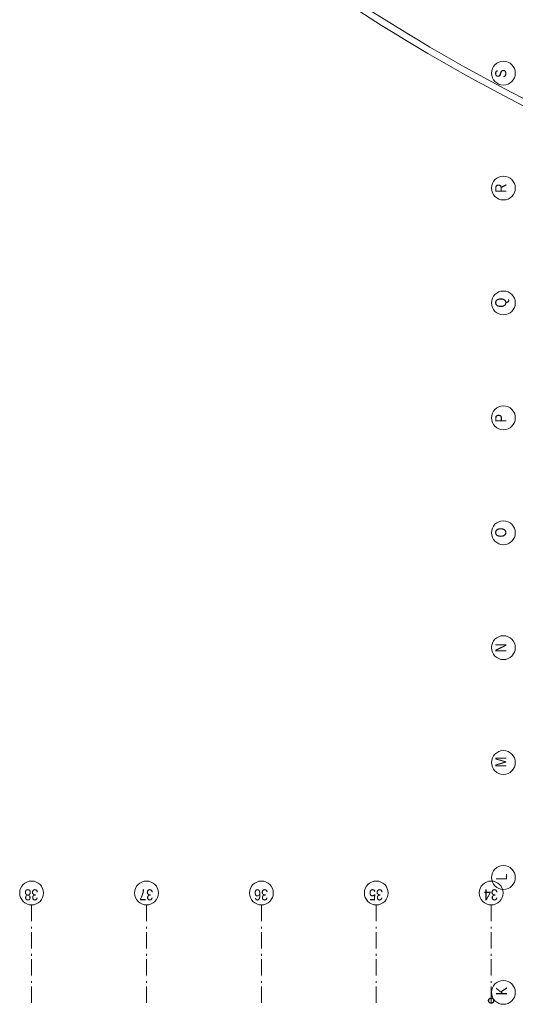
# Model space of a CAD drawing. Header units: millimetres. Extents: x 274596 to 660162, y 141333 to 298920.
# Tile 30 of 165: x 371982 to 379574, y 202433 to 217514. Entities that reach past the tile are written whole.
import ezdxf

# ---------------------------------------------------------------- set-up
doc = ezdxf.new("R2010")
doc.units = ezdxf.units.MM
doc.header["$LTSCALE"] = 400
doc.linetypes.add('STYLE_06', pattern=[1.041641, 0.625, -0.208282, 0.069427, -0.138931])
doc.layers.add('None', color=7, linetype='Continuous', lineweight=9)
doc.styles.add('Arial Narrow', font='ARIALN.TTF', dxfattribs={"height": 222.25})

# ---------------------------------------------------------------- blocks, each defined once
blk = doc.blocks.new('HWA')
at = {"layer": 'None', "color": 92, "linetype": 'Continuous', "lineweight": 25}
blk.add_circle((0, -74), 40, dxfattribs=at)
blk = doc.blocks.new('*U1130')
at = {"layer": 'None', "color": 43, "linetype": 'Continuous', "lineweight": 9}
for centre, radius, start, end in [((16167, 12639), 3001, 70.1931, 144.4805), ((16167, 12639), 2901, 70.1931, 144.4805), ((5756, -10392), 28268, 57.4554, 66.1413), ((5756, -10392), 28168, 57.558, 66.1413), ((36257, -2686), 28268, 142.8506, 156.2915), ((36257, -2686), 28168, 142.8506, 156.2021), ((-7237, 11485), 28268, 354.3462, 3.9598), ((-7237, 11485), 28168, 354.3265, 3.8572)]:
    blk.add_arc(centre, radius, start, end, dxfattribs=at)
blk = doc.blocks.new('*U1133')
at = {"layer": 'None', "color": 43, "linetype": 'Continuous', "lineweight": 9}
for centre, radius, start, end in [((16167, 12639), 3001, 70.1931, 144.4805), ((16167, 12639), 2901, 70.1931, 144.4805), ((5756, -10392), 28268, 57.4554, 66.1413), ((5756, -10392), 28168, 57.558, 66.1413), ((36257, -2686), 28268, 142.8506, 156.2915), ((36257, -2686), 28168, 142.8506, 156.2021), ((-7237, 11485), 28268, 354.3462, 3.9598), ((-7237, 11485), 28168, 354.3265, 3.8572)]:
    blk.add_arc(centre, radius, start, end, dxfattribs=at)

msp = doc.modelspace()

# ---------------------------------------------------------------- linework, layer by layer
at = {"layer": 'None', "color": 7, "linetype": 'STYLE_06', "lineweight": 9}
for p, q in [((372164.41069, 203955.10527), (372164.41069, 202455.10527)), ((373924.41069, 203955.10527), (373924.41069, 202455.10527)), ((375684.41069, 203955.10527), (375684.41069, 202455.10527)), ((377444.41069, 203955.10527), (377444.41069, 202455.10527)), ((379204.41069, 203955.10527), (379204.41069, 202455.10527))]:
    msp.add_line(p, q, dxfattribs=at)
at = {"layer": 'None', "color": 43, "linetype": 'Continuous', "lineweight": 9}
for centre in [(379391.80427, 216695.42983), (379391.80427, 214935.42983), (379391.80427, 213175.42983), (379391.80427, 211415.42983), (379391.80427, 209655.42983), (379391.80427, 207895.42983), (379391.80427, 206135.42983), (379391.80427, 204375.42983), (372164.41069, 204137.71168), (373924.41069, 204137.71168), (375684.41069, 204137.71168), (377444.41069, 204137.71168), (379204.41069, 204137.71168), (379391.80427, 202615.42983)]:
    msp.add_circle(centre, 182.60642, dxfattribs=at)

# ---------------------------------------------------------------- block references
at = {"layer": 'None', "color": 7}
for name, p, rotation in [('*U1130', (389864.41069, 205114.37046), 90), ('*U1133', (389864.41069, 205114.37046), 90), ('HWA', (379204.41069, 202415.42983), 180)]:
    msp.add_blockref(name, p, dxfattribs=dict(at, rotation=rotation))

# ---------------------------------------------------------------- texts
at = {"layer": 'None', "color": 8, "attachment_point": 1, "style": 'Arial Narrow'}
for s, insert, char_height, rotation in [('S', (379266.92094, 216623.46316), 169.33333, 90), ('R', (379266.92094, 214863.46316), 169.33333, 90), ('Q', (379266.92094, 213103.46316), 169.33333, 90), ('P', (379266.92094, 211343.46316), 169.33333, 90), ('O', (379266.92094, 209583.46316), 169.33333, 90), ('N', (379266.92094, 207823.46316), 169.33333, 90), ('M', (379266.92094, 206063.46316), 169.33333, 90), ('L', (379279.04669, 204329.63585), 169.33333, 90), ('38', (372268.413, 204024.9541), 169.333333, 180), ('37', (374028.413, 204024.9541), 169.333333, 180), ('36', (375788.413, 204024.9541), 169.333333, 180), ('35', (377548.413, 204024.9541), 169.333333, 180), ('34', (379308.413, 204024.9541), 169.333333, 180), ('K', (379279.04669, 202569.63585), 169.33333, 90)]:
    msp.add_mtext(s, dxfattribs=dict(at, insert=insert, char_height=char_height, rotation=rotation))

doc.saveas('drawing.dxf')
